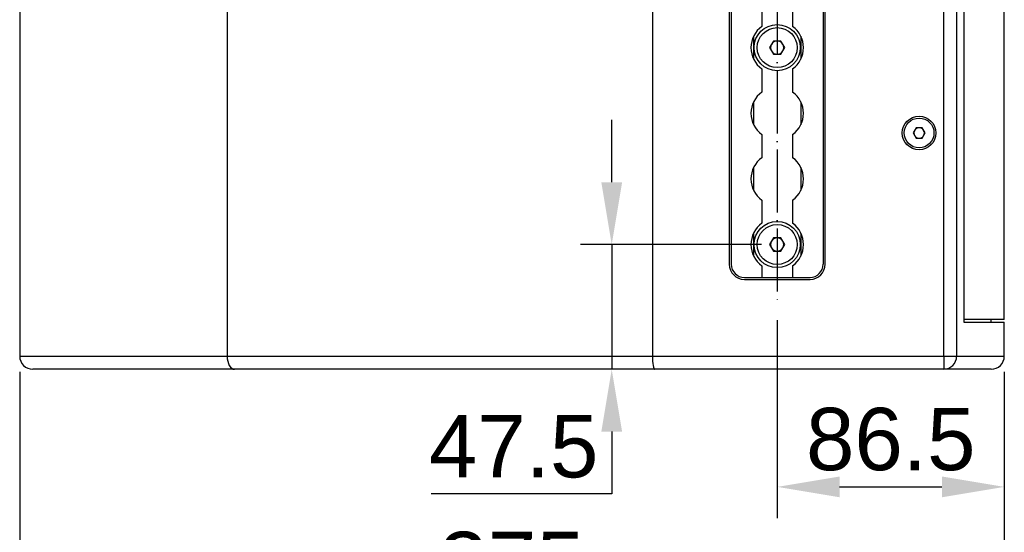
# Model space of a CAD drawing. Header units: millimetres. Extents: x 16448 to 19047, y 3049 to 4868.
# Tile 3 of 41: x 17180 to 17555, y 3671 to 3866. Entities that reach past the tile are written whole.
import ezdxf

# ---------------------------------------------------------------- set-up
doc = ezdxf.new("R2010")
doc.units = ezdxf.units.MM
doc.linetypes.add('ACAD_ISO04W100', pattern=[30, 24, -3, 0, -3])
for name, color, linetype in [('1', 7, 'Continuous'), ('2', 7, 'Continuous'), ('3', 1, 'ACAD_ISO04W100')]:
    doc.layers.add(name, color=color, linetype=linetype)
doc.styles.get("Standard").update_dxf_attribs({"font": 'arial.ttf'})
doc.dimstyles.new('ISO-25', dxfattribs={"dimscale": 9.5, "dimtxt": 2.5, "dimasz": 2.5, "dimexe": 1.25, "dimexo": 0.625, "dimtad": 1, "dimtoh": 1, "dimdsep": 46, "dimtxsty": 'Standard', "dimcen": 2.5, "dimadec": 0, "dimazin": 0, "dimtfac": 1, "dimtmove": 0, "dimatfit": 3, "dimfxl": 1, "dimarcsym": 0})

# ---------------------------------------------------------------- blocks, each defined once
blk = doc.blocks.new('*D7')
at = {"layer": '2', "color": 0, "lineweight": -2}
for p, q in [((17468.53, 3751.36), (17468.53, 3675.99)), ((17555.03, 3731.73), (17555.03, 3675.99)), ((17492.28, 3687.87), (17531.28, 3687.87))]:
    blk.add_line(p, q, dxfattribs=at)
at = {"layer": '2', "color": 0}
for points in [[(17492.28, 3691.82), (17492.28, 3683.91), (17468.53, 3687.87)], [(17531.28, 3691.82), (17531.28, 3683.91), (17555.03, 3687.87)]]:
    blk.add_solid(points, dxfattribs=at)
at = {"layer": 'Defpoints', "color": 0}
for p in [(17468.53, 3757.3), (17555.03, 3737.67), (17555.03, 3687.87)]:
    blk.add_point(p, dxfattribs=at)
at = {"layer": '2', "color": 0, "insert": (17511.78, 3705.93), "char_height": 23.75, "attachment_point": 5}
blk.add_mtext('86.5', dxfattribs=at)
blk = doc.blocks.new('*D8')
at = {"layer": '2', "color": 0, "lineweight": -2}
for p, q in [((17180.03, 3731.73), (17180.03, 3628.77)), ((17555.03, 3731.73), (17555.03, 3628.77)), ((17531.28, 3640.64), (17203.78, 3640.64))]:
    blk.add_line(p, q, dxfattribs=at)
at = {"layer": '2', "color": 0}
for points in [[(17203.78, 3644.6), (17203.78, 3636.68), (17180.03, 3640.64)], [(17531.28, 3644.6), (17531.28, 3636.68), (17555.03, 3640.64)]]:
    blk.add_solid(points, dxfattribs=at)
at = {"layer": 'Defpoints', "color": 0}
for p in [(17180.03, 3737.67), (17555.03, 3737.67), (17180.03, 3640.64)]:
    blk.add_point(p, dxfattribs=at)
at = {"layer": '2', "color": 0, "insert": (17367.53, 3658.71), "char_height": 23.75, "attachment_point": 5}
blk.add_mtext('375', dxfattribs=at)
blk = doc.blocks.new('*D9')
at = {"layer": '2', "color": 0, "lineweight": -2}
for p, q in [((17405.51, 3803.92), (17405.51, 3827.67)), ((17462.59, 3780.17), (17393.63, 3780.17)), ((17405.51, 3780.17), (17405.51, 3732.67)), ((17420.75, 3732.67), (17393.63, 3732.67)), ((17405.51, 3708.92), (17405.51, 3685.17)), ((17405.51, 3685.17), (17336.75, 3685.17))]:
    blk.add_line(p, q, dxfattribs=at)
at = {"layer": '2', "color": 0}
for points in [[(17401.55, 3803.92), (17409.47, 3803.92), (17405.51, 3780.17)], [(17401.55, 3708.92), (17409.47, 3708.92), (17405.51, 3732.67)]]:
    blk.add_solid(points, dxfattribs=at)
at = {"layer": 'Defpoints', "color": 0}
for p in [(17468.53, 3780.17), (17405.51, 3732.67), (17426.69, 3732.67)]:
    blk.add_point(p, dxfattribs=at)
at = {"layer": '2', "color": 0, "insert": (17368.16, 3703.19), "char_height": 23.75, "attachment_point": 5}
blk.add_mtext('47.5', dxfattribs=at)

msp = doc.modelspace()

# ---------------------------------------------------------------- linework, layer by layer
at = {"layer": '1'}
for p, q in [((17180.029, 4337.671), (17180.029, 3747.671)), ((17259.029, 4337.671), (17259.029, 3747.671)), ((17421.029, 4337.671), (17421.029, 3747.671)), ((17531.951, 3747.671), (17531.951, 4337.671)), ((17536.851, 4337.671), (17536.851, 3747.671)), ((17539.577, 4334.671), (17539.577, 3750.671)), ((17555.029, 3751.671), (17555.029, 4333.671)), ((17450.279, 4312.671), (17450.279, 3772.671)), ((17451.029, 4312.671), (17451.029, 3772.671)), ((17486.029, 4312.671), (17486.029, 3772.671)), ((17486.779, 3772.671), (17486.779, 4312.671)), ((17462.654, 3872.079), (17462.654, 3863.263)), ((17474.404, 3872.079), (17474.404, 3863.263)), ((17459.529, 3859.53), (17459.529, 3850.812)), ((17477.529, 3859.53), (17477.529, 3850.812)), ((17467.086, 3857.671), (17465.642, 3855.171)), ((17465.642, 3855.171), (17467.086, 3852.671)), ((17469.972, 3857.671), (17467.086, 3857.671)), ((17471.416, 3855.171), (17469.972, 3857.671)), ((17469.972, 3852.671), (17471.416, 3855.171)), ((17467.086, 3852.671), (17469.972, 3852.671)), ((17462.654, 3847.079), (17462.654, 3838.263)), ((17474.404, 3847.079), (17474.404, 3838.263)), ((17459.529, 3834.53), (17459.529, 3825.812)), ((17477.529, 3834.53), (17477.529, 3825.812)), ((17462.654, 3822.079), (17462.654, 3813.263)), ((17474.404, 3822.079), (17474.404, 3813.263)), ((17521.422, 3824.671), (17520.267, 3822.671)), ((17520.267, 3822.671), (17521.422, 3820.671)), ((17523.732, 3824.671), (17521.422, 3824.671)), ((17524.886, 3822.671), (17523.732, 3824.671)), ((17523.732, 3820.671), (17524.886, 3822.671)), ((17521.422, 3820.671), (17523.732, 3820.671)), ((17459.529, 3809.53), (17459.529, 3800.812)), ((17477.529, 3809.53), (17477.529, 3800.812)), ((17462.654, 3797.079), (17462.654, 3788.263)), ((17474.404, 3797.079), (17474.404, 3788.263)), ((17459.529, 3784.53), (17459.529, 3775.812)), ((17477.529, 3784.53), (17477.529, 3775.812)), ((17467.086, 3782.671), (17465.642, 3780.171)), ((17465.642, 3780.171), (17467.086, 3777.671)), ((17469.972, 3782.671), (17467.086, 3782.671)), ((17471.416, 3780.171), (17469.972, 3782.671)), ((17469.972, 3777.671), (17471.416, 3780.171)), ((17467.086, 3777.671), (17469.972, 3777.671)), ((17462.654, 3772.079), (17462.654, 3767.671)), ((17474.404, 3772.079), (17474.404, 3767.671)), ((17456.029, 3767.671), (17462.654, 3767.671)), ((17456.029, 3766.921), (17481.029, 3766.921)), ((17462.654, 3767.671), (17474.404, 3767.671)), ((17474.404, 3767.671), (17481.029, 3767.671)), ((17539.973, 3751.671), (17539.577, 3751.671)), ((17539.577, 3750.671), (17555.029, 3750.671)), ((17555.029, 3751.671), (17539.973, 3751.671)), ((17550.029, 3750.671), (17550.029, 3751.671)), ((17555.029, 3737.671), (17555.029, 3750.671)), ((17180.029, 3747.671), (17180.029, 3737.671)), ((17259.029, 3747.671), (17259.029, 3737.671)), ((17421.029, 3747.671), (17421.029, 3737.671)), ((17531.951, 3737.671), (17531.951, 3747.671)), ((17536.851, 3747.671), (17536.851, 3737.671)), ((17180.029, 3737.671), (17305.029, 3737.671)), ((17305.029, 3737.671), (17421.029, 3737.671)), ((17421.029, 3737.671), (17531.951, 3737.671)), ((17531.951, 3737.671), (17531.951, 3732.671)), ((17531.951, 3737.671), (17536.851, 3737.671)), ((17536.851, 3737.671), (17555.029, 3737.671)), ((17307.745, 3732.671), (17185.029, 3732.671)), ((17421.847, 3732.671), (17307.745, 3732.671)), ((17531.951, 3732.671), (17421.847, 3732.671)), ((17550.029, 3732.671), (17531.951, 3732.671))]:
    msp.add_line(p, q, dxfattribs=at)
for centre, radius in [((17468.529, 3855.171), 8.8), ((17468.529, 3855.171), 7.62), ((17522.577, 3822.671), 6.4), ((17522.577, 3822.671), 5.67), ((17468.529, 3780.171), 8.8), ((17468.529, 3780.171), 7.62)]:
    msp.add_circle(centre, radius, dxfattribs=at)
for centre, radius, start, end in [((17468.529, 3855.171), 10, 125.9798, 234.0202), ((17468.529, 3855.171), 10, 305.9798, 54.0202), ((17468.529, 3855.171), 2.5, 150, 210), ((17468.529, 3855.171), 2.5, 90, 150), ((17468.529, 3855.171), 2.5, 30, 90), ((17468.529, 3855.171), 2.5, 330, 30), ((17468.529, 3855.171), 2.5, 210, 270), ((17468.529, 3855.171), 2.5, 270, 330), ((17468.529, 3830.171), 10, 125.9798, 234.0202), ((17468.529, 3830.171), 10, 305.9798, 54.0202), ((17522.577, 3822.671), 2, 150, 210), ((17522.577, 3822.671), 2, 90, 150), ((17522.577, 3822.671), 2, 210, 270), ((17522.577, 3822.671), 2, 30, 90), ((17522.577, 3822.671), 2, 270, 330), ((17522.577, 3822.671), 2, 330, 30), ((17468.529, 3805.171), 10, 125.9798, 234.0202), ((17468.529, 3805.171), 10, 305.9798, 54.0202), ((17468.529, 3780.171), 10, 125.9798, 234.0202), ((17468.529, 3780.171), 10, 305.9798, 54.0202), ((17468.529, 3780.171), 2.5, 150, 210), ((17468.529, 3780.171), 2.5, 90, 150), ((17468.529, 3780.171), 2.5, 30, 90), ((17468.529, 3780.171), 2.5, 330, 30), ((17468.529, 3780.171), 2.5, 210, 270), ((17468.529, 3780.171), 2.5, 270, 330), ((17456.029, 3772.671), 5.75, 180, 270), ((17456.029, 3772.671), 5, 180, 270), ((17481.029, 3772.671), 5, 270, 0), ((17481.029, 3772.671), 5.75, 270, 0), ((17185.029, 3737.671), 5, 180, 270), ((17531.899, 3737.623), 4.952, 270.59632, 0.5595), ((17550.029, 3737.671), 5, 270, 0)]:
    msp.add_arc(centre, radius, start, end, dxfattribs=at)
for centre, ratio in [((17261.841, 3737.671), 0.5624389), ((17421.826, 3737.671), 0.1594228)]:
    msp.add_ellipse(centre, major_axis=(0, 5), ratio=ratio, start_param=1.5707963, end_param=3.1415927, dxfattribs=at)
at = {"layer": '3'}
msp.add_line((17468.529, 4328.046), (17468.529, 3757.296), dxfattribs=at)

# ---------------------------------------------------------------- dimensions: what is measured, and where the dimension line sits
at = {"layer": '2'}
dim = msp.add_linear_dim(base=(17405.509, 3732.671), p1=(17468.529, 3780.171), p2=(17426.686, 3732.671), angle=90, dimstyle='ISO-25', dxfattribs=at)
dim.commit()
dim.dimension.update_dxf_attribs({"geometry": '*D9', "text_midpoint": (17368.159, 3703.186)})
for base, p1, p2, picture, middle in [((17555.029, 3687.866), (17468.529, 3757.296), (17555.029, 3737.671), '*D7', (17511.779, 3705.929)), ((17180.029, 3640.641), (17555.029, 3737.671), (17180.029, 3737.671), '*D8', (17367.529, 3658.712))]:
    dim = msp.add_linear_dim(base=base, p1=p1, p2=p2, dimstyle='ISO-25', dxfattribs=at)
    dim.commit()
    dim.dimension.update_dxf_attribs({"geometry": picture, "text_midpoint": middle})

doc.saveas('drawing.dxf')
